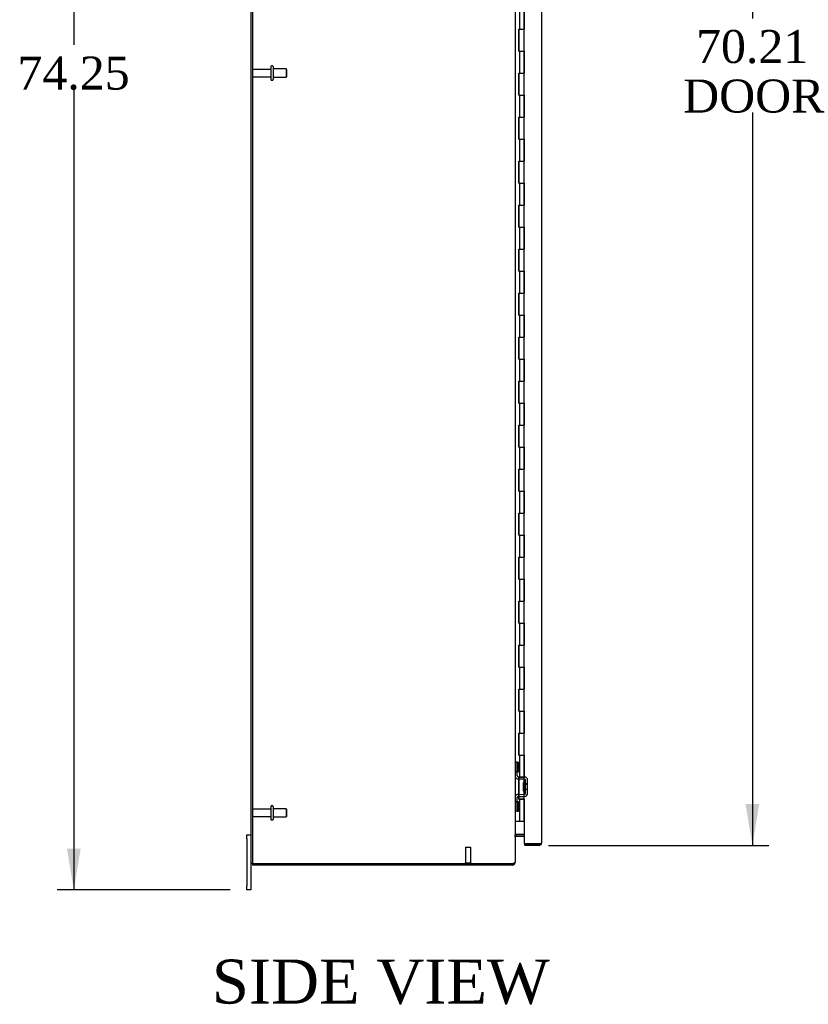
# Model space of a CAD drawing. Header units: inches. Extents: x 29 to 297, y 2 to 198.
# Tile 1 of 10: x 29 to 65, y 49 to 94. Entities that reach past the tile are written whole.
import ezdxf
from ezdxf.enums import TextEntityAlignment as Align

# ---------------------------------------------------------------- set-up
doc = ezdxf.new("R2010")
doc.units = ezdxf.units.IN
doc.header["$MEASUREMENT"] = 0
for name, color, linetype in [('COM42780', 7, 'CONTINUOUS'), ('COM48506', 7, 'CONTINUOUS'), ('COM52067-1', 7, 'CONTINUOUS'), ('COM54746-68', 7, 'CONTINUOUS'), ('COM71680-1', 7, 'CONTINUOUS'), ('COM71781-2', 7, 'CONTINUOUS'), ('DEFAULT', 7, 'CONTINUOUS'), ('FET07710', 7, 'CONTINUOUS'), ('STD21878', 7, 'CONTINUOUS'), ('STD26094', 7, 'CONTINUOUS')]:
    doc.layers.add(name, color=color, linetype=linetype)
doc.styles.add('SEACAD_TIMES_NEW_ROMAN', font='times.ttf')

# ---------------------------------------------------------------- blocks, each defined once
blk = doc.blocks.new('GDIMGGROUP3')
at = {"layer": 'DEFAULT', "linetype": 'Continuous'}
for points in [[(30.816, 126.896), (31.441, 126.896), (31.128, 128.771)], [(30.816, 56.396), (31.128, 54.521), (31.441, 56.396)]]:
    blk.add_hatch(color=136, dxfattribs=at).paths.add_polyline_path(points)
at = {"layer": 'DEFAULT', "color": 136, "linetype": 'Continuous'}
for p, q in [((38.24, 128.771), (30.378, 128.771)), ((31.128, 128.771), (31.128, 92.921)), ((31.128, 90.896), (31.128, 54.521)), ((38.24, 54.521), (30.378, 54.521))]:
    blk.add_line(p, q, dxfattribs=at)
at = {"layer": 'DEFAULT', "color": 136, "linetype": 'Continuous', "style": 'SEACAD_TIMES_NEW_ROMAN'}
blk.add_text('74.25', height=1.5, dxfattribs=at).set_placement((28.569, 92.396), align=Align.TOP_LEFT)
blk = doc.blocks.new('GDIMGGROUP12')
at = {"layer": 'DEFAULT', "linetype": 'Continuous'}
for points in [[(62.277, 124.874), (61.964, 126.749), (61.652, 124.874)], [(62.277, 58.419), (61.652, 58.419), (61.964, 56.544)]]:
    blk.add_hatch(color=136, dxfattribs=at).paths.add_polyline_path(points)
at = {"layer": 'DEFAULT', "color": 136, "linetype": 'Continuous'}
for p, q in [((52.7, 126.749), (62.714, 126.749)), ((61.964, 126.749), (61.964, 94.127)), ((61.964, 89.852), (61.964, 56.544)), ((52.7, 56.544), (62.714, 56.544))]:
    blk.add_line(p, q, dxfattribs=at)
at = {"layer": 'DEFAULT', "color": 136, "linetype": 'Continuous', "style": 'SEACAD_TIMES_NEW_ROMAN'}
for s, p in [('70.21', (59.405, 93.602)), ('DOOR', (58.818, 91.352))]:
    blk.add_text(s, height=1.5, dxfattribs=at).set_placement(p, align=Align.TOP_LEFT)

msp = doc.modelspace()

# ---------------------------------------------------------------- linework, layer by layer
at = {"layer": 'COM42780', "color": 7}
for p, q in [((51.177, 60.324), (51.219, 60.324)), ((51.27, 60.324), (51.219, 60.324)), ((51.27, 60.324), (51.337, 60.324)), ((51.27, 59.887), (51.27, 60.324)), ((51.272, 60.324), (51.272, 59.887)), ((51.337, 59.887), (51.337, 60.324)), ((51.219, 59.887), (51.177, 59.887)), ((51.27, 59.887), (51.219, 59.887)), ((51.27, 59.887), (51.337, 59.887)), ((51.272, 59.701), (51.272, 59.887)), ((51.607, 59.553), (51.318, 59.558)), ((51.609, 59.648), (51.319, 59.653)), ((51.663, 59.637), (51.609, 59.648)), ((51.559, 59.013), (51.559, 59.403)), ((51.654, 59.403), (51.559, 59.403)), ((51.749, 59.333), (51.559, 59.333)), ((51.749, 59.315), (51.559, 59.315)), ((51.559, 59.102), (51.749, 59.102)), ((51.749, 59.083), (51.559, 59.083)), ((51.654, 58.911), (51.654, 59.505)), ((51.749, 58.911), (51.749, 59.505)), ((51.272, 58.53), (51.272, 58.715)), ((51.318, 58.858), (51.607, 58.863)), ((51.319, 58.763), (51.609, 58.768)), ((51.559, 59.013), (51.654, 59.013)), ((51.609, 58.768), (51.663, 58.78)), ((51.177, 58.53), (51.219, 58.53)), ((51.219, 58.53), (51.27, 58.53)), ((51.27, 58.53), (51.337, 58.53)), ((51.27, 58.093), (51.27, 58.53)), ((51.271, 58.398), (51.272, 58.398)), ((51.271, 58.289), (51.271, 58.398)), ((51.271, 58.368), (51.272, 58.368)), ((51.271, 58.289), (51.272, 58.289)), ((51.271, 58.258), (51.271, 58.289)), ((51.271, 58.283), (51.272, 58.283)), ((51.271, 58.258), (51.272, 58.258)), ((51.271, 58.225), (51.271, 58.258)), ((51.271, 58.225), (51.272, 58.225)), ((51.272, 58.53), (51.272, 58.093)), ((51.337, 58.093), (51.337, 58.53)), ((51.219, 58.093), (51.177, 58.093)), ((51.27, 58.093), (51.219, 58.093)), ((51.27, 58.093), (51.337, 58.093))]:
    msp.add_line(p, q, dxfattribs=at)
for centre, radius, start, end in [((51.32, 59.701), 0.143, 180, 206.9082), ((51.32, 59.701), 0.143, 206.9082, 269), ((51.32, 59.701), 0.048, 180, 269), ((51.606, 59.505), 0.048, 0, 89), ((51.606, 59.505), 0.143, 0, 66.6665), ((51.32, 58.715), 0.143, 153.0918, 180), ((51.32, 58.715), 0.143, 91, 153.0918), ((51.32, 58.715), 0.048, 91, 180), ((51.606, 58.911), 0.048, 271, 0), ((51.606, 58.911), 0.143, 293.3335, 0)]:
    msp.add_arc(centre, radius, start, end, dxfattribs=at)
at = {"layer": 'COM48506', "color": 7}
for p in [(39.177, 127.574), (39.249, 55.718)]:
    msp.add_line(p, (39.177, 55.718), dxfattribs=at)
at = {"layer": 'COM52067-1', "color": 7}
for p, q in [((51.213, 56.949), (51.213, 57.021)), ((51.592, 57.021), (51.213, 57.021)), ((51.592, 56.949), (51.213, 56.949)), ((39.249, 55.718), (39.249, 55.646)), ((51.069, 55.646), (39.249, 55.646)), ((51.069, 55.646), (51.069, 55.718)), ((51.162, 55.754), (51.177, 55.754)), ((51.177, 55.754), (51.177, 55.773))]:
    msp.add_line(p, q, dxfattribs=at)
for centre, radius, start, end in [((51.213, 56.913), 0.036, 90, 180), ((51.213, 56.913), 0.108, 90, 100.6043), ((51.069, 55.754), 0.108, 270, 0), ((51.069, 55.754), 0.036, 270, 302.5662)]:
    msp.add_arc(centre, radius, start, end, dxfattribs=at)
at = {"layer": 'COM54746-68', "color": 7}
for p, q in [((51.389, 93.646), (51.389, 94.646)), ((51.592, 94.646), (51.592, 93.647)), ((51.592, 93.646), (51.592, 94.646)), ((51.345, 92.646), (51.345, 93.646)), ((51.345, 93.646), (51.389, 93.646)), ((51.349, 93.646), (51.349, 92.646)), ((51.358, 93.647), (51.592, 93.647)), ((51.358, 93.646), (51.358, 92.646)), ((51.389, 93.646), (51.592, 93.646)), ((51.592, 92.646), (51.592, 93.647)), ((51.345, 92.646), (51.389, 92.646)), ((51.389, 92.646), (51.592, 92.646)), ((51.389, 92.646), (51.592, 92.646)), ((51.389, 91.646), (51.389, 92.646)), ((51.592, 92.646), (51.592, 91.647)), ((51.592, 91.646), (51.592, 92.646)), ((51.345, 90.646), (51.345, 91.646)), ((51.345, 91.646), (51.389, 91.646)), ((51.349, 91.646), (51.349, 90.646)), ((51.358, 91.647), (51.592, 91.647)), ((51.358, 91.646), (51.358, 90.646)), ((51.389, 91.646), (51.592, 91.646)), ((51.592, 90.646), (51.592, 91.647)), ((51.345, 90.646), (51.389, 90.646)), ((51.389, 90.646), (51.592, 90.646)), ((51.389, 90.646), (51.592, 90.646)), ((51.389, 89.646), (51.389, 90.646)), ((51.592, 90.646), (51.592, 89.647)), ((51.592, 89.646), (51.592, 90.646)), ((51.345, 88.646), (51.345, 89.646)), ((51.345, 89.646), (51.389, 89.646)), ((51.349, 89.646), (51.349, 88.646)), ((51.358, 89.647), (51.592, 89.647)), ((51.358, 89.646), (51.358, 88.646)), ((51.389, 89.646), (51.592, 89.646)), ((51.592, 88.646), (51.592, 89.647)), ((51.345, 88.646), (51.389, 88.646)), ((51.389, 88.646), (51.592, 88.646)), ((51.389, 88.646), (51.592, 88.646)), ((51.389, 87.646), (51.389, 88.646)), ((51.592, 88.646), (51.592, 87.647)), ((51.592, 87.646), (51.592, 88.646)), ((51.345, 86.646), (51.345, 87.646)), ((51.345, 87.646), (51.389, 87.646)), ((51.349, 87.646), (51.349, 86.646)), ((51.358, 87.647), (51.592, 87.647)), ((51.358, 87.646), (51.358, 86.646)), ((51.389, 87.646), (51.592, 87.646)), ((51.592, 86.646), (51.592, 87.647)), ((51.345, 86.646), (51.389, 86.646)), ((51.389, 86.646), (51.592, 86.646)), ((51.389, 86.646), (51.592, 86.646)), ((51.389, 85.646), (51.389, 86.646)), ((51.592, 86.646), (51.592, 85.647)), ((51.592, 85.646), (51.592, 86.646)), ((51.345, 84.646), (51.345, 85.646)), ((51.345, 85.646), (51.389, 85.646)), ((51.349, 85.646), (51.349, 84.646)), ((51.358, 85.647), (51.592, 85.647)), ((51.358, 85.646), (51.358, 84.646)), ((51.389, 85.646), (51.592, 85.646)), ((51.592, 84.646), (51.592, 85.647)), ((51.345, 84.646), (51.389, 84.646)), ((51.389, 84.646), (51.592, 84.646)), ((51.389, 84.646), (51.592, 84.646)), ((51.389, 83.646), (51.389, 84.646)), ((51.592, 84.646), (51.592, 83.647)), ((51.592, 83.646), (51.592, 84.646)), ((51.345, 82.646), (51.345, 83.646)), ((51.345, 83.646), (51.389, 83.646)), ((51.349, 83.646), (51.349, 82.646)), ((51.358, 83.647), (51.592, 83.647)), ((51.358, 83.646), (51.358, 82.646)), ((51.389, 83.646), (51.592, 83.646)), ((51.592, 82.646), (51.592, 83.647)), ((51.345, 82.646), (51.389, 82.646)), ((51.389, 82.646), (51.592, 82.646)), ((51.389, 82.646), (51.592, 82.646)), ((51.389, 81.646), (51.389, 82.646)), ((51.592, 82.646), (51.592, 81.647)), ((51.592, 81.646), (51.592, 82.646)), ((51.345, 80.646), (51.345, 81.646)), ((51.345, 81.646), (51.389, 81.646)), ((51.349, 81.646), (51.349, 80.646)), ((51.358, 81.647), (51.592, 81.647)), ((51.358, 81.646), (51.358, 80.646)), ((51.389, 81.646), (51.592, 81.646)), ((51.592, 80.646), (51.592, 81.647)), ((51.345, 80.646), (51.389, 80.646)), ((51.389, 80.646), (51.592, 80.646)), ((51.389, 80.646), (51.592, 80.646)), ((51.389, 79.646), (51.389, 80.646)), ((51.592, 80.646), (51.592, 79.647)), ((51.592, 79.646), (51.592, 80.646)), ((51.345, 78.646), (51.345, 79.646)), ((51.345, 79.646), (51.389, 79.646)), ((51.349, 79.646), (51.349, 78.646)), ((51.358, 79.647), (51.592, 79.647)), ((51.358, 79.646), (51.358, 78.646)), ((51.389, 79.646), (51.592, 79.646)), ((51.592, 78.646), (51.592, 79.647)), ((51.345, 78.646), (51.389, 78.646)), ((51.389, 78.646), (51.592, 78.646)), ((51.389, 78.646), (51.592, 78.646)), ((51.389, 77.646), (51.389, 78.646)), ((51.592, 78.646), (51.592, 77.647)), ((51.592, 77.646), (51.592, 78.646)), ((51.345, 76.646), (51.345, 77.646)), ((51.345, 77.646), (51.389, 77.646)), ((51.349, 77.646), (51.349, 76.646)), ((51.358, 77.647), (51.592, 77.647)), ((51.358, 77.646), (51.358, 76.646)), ((51.389, 77.646), (51.592, 77.646)), ((51.592, 76.646), (51.592, 77.647)), ((51.345, 76.646), (51.389, 76.646)), ((51.389, 76.646), (51.592, 76.646)), ((51.389, 76.646), (51.592, 76.646)), ((51.389, 75.646), (51.389, 76.646)), ((51.592, 76.646), (51.592, 75.647)), ((51.592, 75.646), (51.592, 76.646)), ((51.345, 74.646), (51.345, 75.646)), ((51.345, 75.646), (51.389, 75.646)), ((51.349, 75.646), (51.349, 74.646)), ((51.358, 75.647), (51.592, 75.647)), ((51.358, 75.646), (51.358, 74.646)), ((51.389, 75.646), (51.592, 75.646)), ((51.592, 74.646), (51.592, 75.647)), ((51.345, 74.646), (51.389, 74.646)), ((51.389, 74.646), (51.592, 74.646)), ((51.389, 74.646), (51.592, 74.646)), ((51.389, 73.646), (51.389, 74.646)), ((51.592, 74.646), (51.592, 73.647)), ((51.592, 73.646), (51.592, 74.646)), ((51.345, 72.646), (51.345, 73.646)), ((51.345, 73.646), (51.389, 73.646)), ((51.349, 73.646), (51.349, 72.646)), ((51.358, 73.647), (51.592, 73.647)), ((51.358, 73.646), (51.358, 72.646)), ((51.389, 73.646), (51.592, 73.646)), ((51.592, 72.646), (51.592, 73.647)), ((51.345, 72.646), (51.389, 72.646)), ((51.389, 72.646), (51.592, 72.646)), ((51.389, 72.646), (51.592, 72.646)), ((51.389, 71.646), (51.389, 72.646)), ((51.592, 72.646), (51.592, 71.647)), ((51.592, 71.646), (51.592, 72.646)), ((51.345, 70.646), (51.345, 71.646)), ((51.345, 71.646), (51.389, 71.646)), ((51.349, 71.646), (51.349, 70.646)), ((51.358, 71.647), (51.592, 71.647)), ((51.358, 71.646), (51.358, 70.646)), ((51.389, 71.646), (51.592, 71.646)), ((51.592, 70.646), (51.592, 71.647)), ((51.345, 70.646), (51.389, 70.646)), ((51.389, 70.646), (51.592, 70.646)), ((51.389, 70.646), (51.592, 70.646)), ((51.389, 69.646), (51.389, 70.646)), ((51.592, 70.646), (51.592, 69.647)), ((51.592, 69.646), (51.592, 70.646)), ((51.345, 68.646), (51.345, 69.646)), ((51.345, 69.646), (51.389, 69.646)), ((51.349, 69.646), (51.349, 68.646)), ((51.358, 69.647), (51.592, 69.647)), ((51.358, 69.646), (51.358, 68.646)), ((51.389, 69.646), (51.592, 69.646)), ((51.592, 68.646), (51.592, 69.647)), ((51.345, 68.646), (51.389, 68.646)), ((51.389, 68.646), (51.592, 68.646)), ((51.389, 68.646), (51.592, 68.646)), ((51.389, 67.646), (51.389, 68.646)), ((51.592, 68.646), (51.592, 67.647)), ((51.592, 67.646), (51.592, 68.646)), ((51.345, 66.646), (51.345, 67.646)), ((51.345, 67.646), (51.389, 67.646)), ((51.349, 67.646), (51.349, 66.646)), ((51.358, 67.647), (51.592, 67.647)), ((51.358, 67.646), (51.358, 66.646)), ((51.389, 67.646), (51.592, 67.646)), ((51.592, 66.646), (51.592, 67.647)), ((51.345, 66.646), (51.389, 66.646)), ((51.389, 66.646), (51.592, 66.646)), ((51.389, 66.646), (51.592, 66.646)), ((51.389, 65.646), (51.389, 66.646)), ((51.592, 66.646), (51.592, 65.647)), ((51.592, 65.646), (51.592, 66.646)), ((51.345, 64.646), (51.345, 65.646)), ((51.345, 65.646), (51.389, 65.646)), ((51.349, 65.646), (51.349, 64.646)), ((51.358, 65.647), (51.592, 65.647)), ((51.358, 65.646), (51.358, 64.646)), ((51.389, 65.646), (51.592, 65.646)), ((51.592, 64.646), (51.592, 65.647)), ((51.345, 64.646), (51.389, 64.646)), ((51.389, 64.646), (51.592, 64.646)), ((51.389, 64.646), (51.592, 64.646)), ((51.389, 63.646), (51.389, 64.646)), ((51.592, 64.646), (51.592, 63.647)), ((51.592, 63.646), (51.592, 64.646)), ((51.345, 62.646), (51.345, 63.646)), ((51.345, 63.646), (51.389, 63.646)), ((51.349, 63.646), (51.349, 62.646)), ((51.358, 63.647), (51.592, 63.647)), ((51.358, 63.646), (51.358, 62.646)), ((51.389, 63.646), (51.592, 63.646)), ((51.592, 62.646), (51.592, 63.647)), ((51.345, 62.646), (51.389, 62.646)), ((51.389, 62.646), (51.592, 62.646)), ((51.389, 62.646), (51.592, 62.646)), ((51.389, 61.646), (51.389, 62.646)), ((51.592, 62.646), (51.592, 61.647)), ((51.592, 61.646), (51.592, 62.646)), ((51.345, 60.646), (51.345, 61.646)), ((51.345, 61.646), (51.389, 61.646)), ((51.349, 61.646), (51.349, 60.646)), ((51.358, 61.647), (51.592, 61.647)), ((51.358, 61.646), (51.358, 60.646)), ((51.389, 61.646), (51.592, 61.646)), ((51.592, 60.646), (51.592, 61.647)), ((51.345, 60.646), (51.389, 60.646)), ((51.389, 60.646), (51.592, 60.646)), ((51.389, 60.646), (51.592, 60.646)), ((51.389, 59.646), (51.389, 60.646)), ((51.592, 60.646), (51.592, 59.647)), ((51.592, 59.646), (51.592, 60.646)), ((51.345, 58.646), (51.345, 59.646)), ((51.345, 59.646), (51.389, 59.646)), ((51.349, 59.646), (51.349, 58.646)), ((51.358, 59.647), (51.592, 59.647)), ((51.358, 59.646), (51.358, 58.646)), ((51.389, 59.646), (51.592, 59.646)), ((51.592, 58.646), (51.592, 59.647)), ((51.345, 58.646), (51.389, 58.646)), ((51.592, 58.646), (51.358, 58.646)), ((51.389, 57.646), (51.389, 58.646)), ((51.389, 58.646), (51.592, 58.646)), ((51.425, 58.646), (51.425, 58.646)), ((51.525, 58.646), (51.525, 58.646)), ((51.53, 58.646), (51.53, 58.646)), ((51.592, 58.646), (51.592, 57.646)), ((51.592, 57.646), (51.592, 58.646)), ((51.177, 57.646), (51.389, 57.646)), ((51.389, 57.646), (51.592, 57.646))]:
    msp.add_line(p, q, dxfattribs=at)
at = {"layer": 'COM71680-1', "color": 7}
for p, q in [((39.249, 127.574), (39.249, 55.718)), ((51.177, 127.519), (51.177, 55.773)), ((51.592, 57.04), (51.213, 57.04)), ((39.249, 55.718), (51.069, 55.718))]:
    msp.add_line(p, q, dxfattribs=at)
for points, knots in [([(51.177, 56.932), (51.177, 56.942), (51.178, 56.952), (51.18, 56.972), (51.181, 56.982), (51.185, 57.001), (51.188, 57.011), (51.194, 57.024), (51.197, 57.029), (51.202, 57.035), (51.204, 57.037), (51.207, 57.039), (51.208, 57.039), (51.211, 57.04), (51.212, 57.04), (51.213, 57.04)], [0, 0, 0, 0, 0.25, 0.25, 0.5, 0.5, 0.75, 0.75, 0.875, 0.875, 0.9375, 0.9375, 0.96875, 0.96875, 1, 1, 1, 1]), ([(51.069, 55.718), (51.076, 55.721), (51.083, 55.723), (51.097, 55.728), (51.104, 55.73), (51.117, 55.734), (51.123, 55.737), (51.135, 55.741), (51.141, 55.744), (51.151, 55.748), (51.155, 55.75), (51.163, 55.755), (51.166, 55.757), (51.174, 55.764), (51.177, 55.769), (51.177, 55.773)], [0, 0, 0, 0, 0.125, 0.125, 0.25, 0.25, 0.375, 0.375, 0.5, 0.5, 0.625, 0.625, 0.75, 0.75, 1, 1, 1, 1])]:
    msp.add_open_spline(points, degree=3, knots=knots, dxfattribs=at)
at = {"layer": 'COM71781-2', "color": 7}
for p, q in [((52.387, 126.641), (52.387, 56.652)), ((51.592, 57.646), (51.592, 56.616)), ((51.592, 56.616), (52.279, 56.616)), ((51.62, 56.544), (51.62, 56.616)), ((52.279, 56.616), (51.62, 56.616)), ((52.279, 56.544), (51.62, 56.544)), ((52.279, 56.616), (52.381, 56.616)), ((52.381, 56.616), (52.279, 56.616))]:
    msp.add_line(p, q, dxfattribs=at)
for start, end in [(270, 340.5288), (340.5288, 360)]:
    msp.add_arc((52.279, 56.652), 0.108, start, end, dxfattribs=at)
msp.add_ellipse((52.279, 56.652), major_axis=(-0.108, 0), ratio=0.997813, start_param=2.801756, end_param=3.141593, dxfattribs=at)
at = {"layer": 'FET07710', "color": 7}
for p, q in [((38.99, 56.834), (38.99, 57.021)), ((38.99, 57.021), (39.177, 57.021)), ((38.99, 56.834), (38.99, 54.709)), ((39.177, 55.718), (39.177, 54.709)), ((38.99, 54.521), (38.99, 54.709)), ((39.177, 54.709), (39.177, 54.521)), ((39.177, 54.521), (38.99, 54.521))]:
    msp.add_line(p, q, dxfattribs=at)
at = {"layer": 'STD21878', "color": 7}
for p, q in [((48.92, 56.468), (49.17, 56.468)), ((48.92, 56.468), (48.92, 55.75)), ((49.17, 55.75), (49.17, 56.468)), ((48.905, 55.75), (49.186, 55.75)), ((48.905, 55.75), (48.905, 55.718)), ((49.186, 55.718), (49.186, 55.75))]:
    msp.add_line(p, q, dxfattribs=at)
at = {"layer": 'STD26094', "color": 7}
for p, q in [((40.086, 91.811), (39.309, 91.811)), ((40.086, 91.941), (40.086, 91.351)), ((40.156, 91.971), (40.116, 91.971)), ((40.186, 91.941), (40.186, 91.351)), ((40.774, 91.834), (40.186, 91.834)), ((40.774, 91.834), (40.774, 91.459)), ((40.811, 91.796), (40.774, 91.834)), ((40.811, 91.496), (40.811, 91.796)), ((39.309, 91.481), (40.086, 91.481)), ((40.116, 91.321), (40.156, 91.321)), ((40.186, 91.459), (40.774, 91.459)), ((40.774, 91.459), (40.811, 91.496)), ((40.086, 58.186), (39.309, 58.186)), ((40.086, 58.316), (40.086, 57.726)), ((40.156, 58.346), (40.116, 58.346)), ((40.186, 58.316), (40.186, 57.726)), ((40.774, 58.209), (40.186, 58.209)), ((40.774, 58.209), (40.774, 57.834)), ((40.811, 58.171), (40.774, 58.209)), ((39.309, 57.856), (40.086, 57.856)), ((40.186, 57.834), (40.774, 57.834)), ((40.774, 57.834), (40.811, 57.871)), ((40.811, 57.871), (40.811, 58.171)), ((40.116, 57.696), (40.156, 57.696))]:
    msp.add_line(p, q, dxfattribs=at)
for centre, radius, start, end in [((39.309, 91.751), 0.06, 90, 180), ((40.116, 91.941), 0.03, 90, 180), ((40.156, 91.941), 0.03, 0, 90), ((39.309, 91.541), 0.06, 180, 270), ((40.116, 91.351), 0.03, 180, 270), ((40.156, 91.351), 0.03, 270, 0), ((39.309, 58.126), 0.06, 90, 180), ((40.116, 58.316), 0.03, 90, 180), ((40.156, 58.316), 0.03, 0, 90), ((39.309, 57.916), 0.06, 180, 270), ((40.116, 57.726), 0.03, 180, 270), ((40.156, 57.726), 0.03, 270, 0)]:
    msp.add_arc(centre, radius, start, end, dxfattribs=at)

# ---------------------------------------------------------------- block references
at = {"layer": 'DEFAULT', "color": 7}
for name in ['GDIMGGROUP3', 'GDIMGGROUP12']:
    msp.add_blockref(name, (0, 0), dxfattribs=at)

# ---------------------------------------------------------------- texts
at = {"layer": 'DEFAULT', "color": 7, "style": 'SEACAD_TIMES_NEW_ROMAN'}
msp.add_text('SIDE VIEW', height=2, dxfattribs=at).set_placement((37.404, 51.354), align=Align.TOP_LEFT)

doc.saveas('drawing.dxf')
